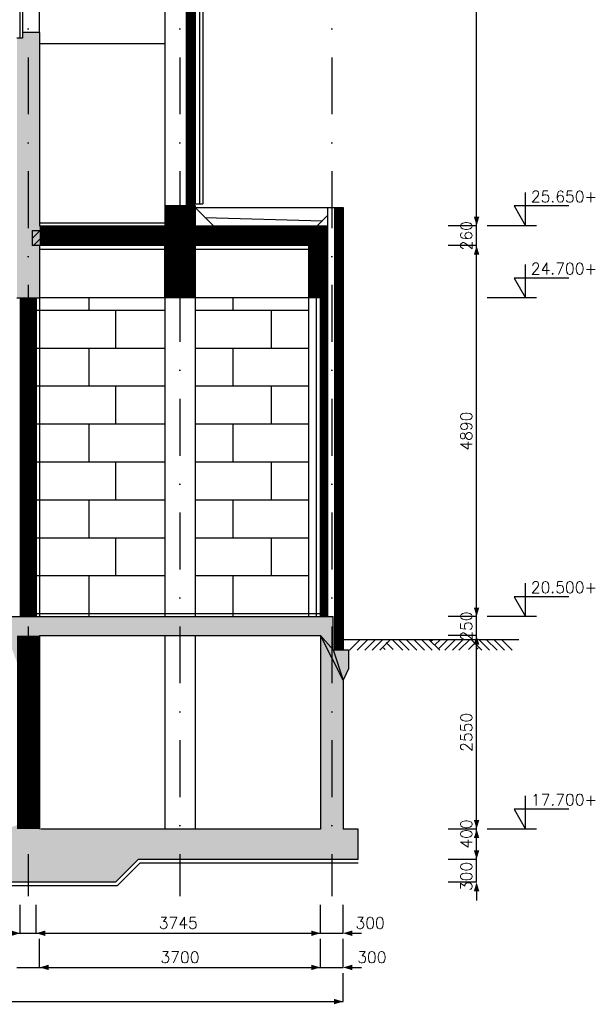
# Model space of a CAD drawing. Extents: x 0 to 118900, y 0 to 84100.
# Tile 11 of 20: x 70860 to 78327, y 47010 to 59987. Entities that reach past the tile are written whole.
import ezdxf
from ezdxf.enums import TextEntityAlignment as Align

# ---------------------------------------------------------------- set-up
doc = ezdxf.new("R2010")
doc.units = 0
doc.header["$LTSCALE"] = 60
doc.header["$MEASUREMENT"] = 0
doc.linetypes.add('DASHDOT', pattern=[25, 12.5, -6.25, 0, -6.25])
doc.layers.get('0').update_dxf_attribs({"linetype": 'CONTINUOUS'})
for name, color, linetype in [('ARCERING', 4, 'CONTINUOUS'), ('BETON', 8, 'CONTINUOUS'), ('CONSTR50', 1, 'CONTINUOUS'), ('GEVELPL', 15, 'CONTINUOUS'), ('HGTMAAT15', 3, 'CONTINUOUS'), ('LAAG18', 3, 'CONTINUOUS'), ('LAAG25', 4, 'CONTINUOUS'), ('LAAG35', 7, 'CONTINUOUS'), ('MAAT15', 3, 'CONTINUOUS'), ('MAAT20', 4, 'CONTINUOUS'), ('ONDERGROND', 8, 'CONTINUOUS'), ('STRAMIEN', 3, 'DASHDOT')]:
    doc.layers.add(name, color=color, linetype=linetype)
doc.styles.add('ROMANS', font='romans')

# ---------------------------------------------------------------- blocks, each defined once
blk = doc.blocks.new('ZUHMAAT1')
at = {"layer": 'MAAT20'}
for p, q in [((4.305790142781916, 1.818989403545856e-12), (4.305790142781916, 2.930362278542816)), ((3.295427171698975, 1.750000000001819), (4.305790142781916, 1.818989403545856e-12)), ((8.103743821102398, 1.750000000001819), (3.295427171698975, 1.750000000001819)), ((5.259197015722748, 1.818989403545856e-12), (0.9211685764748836, 1.818989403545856e-12))]:
    blk.add_line(p, q, dxfattribs=at)
blk = doc.blocks.new('ZUDIMTUS')
at = {"color": 3}
blk.add_solid([(0, 0), (-800, -240), (-800, 240)], dxfattribs=at)
blk = doc.blocks.new('2MAAIVEL')
at = {"linetype": 'Continuous'}
for points in [[(0, 0), (1.414213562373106, 1.414213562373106)], [(1, 0), (2.414213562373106, 1.414213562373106)], [(2, 0), (3.414213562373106, 1.414213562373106)], [(3, 0), (4.414213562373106, 1.414213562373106)], [(4, 0), (5.414213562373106, 1.414213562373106)], [(7.019959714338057, 0), (5.605746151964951, 1.414213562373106)], [(7.884270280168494, 0), (6.470056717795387, 1.414213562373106)], [(8.884270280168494, 0), (7.470056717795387, 1.414213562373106)], [(9.884270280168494, 0), (8.470056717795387, 1.414213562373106)], [(10.88427028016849, 0), (9.470056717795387, 1.414213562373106)], [(11.88427028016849, 0), (10.47005671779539, 1.414213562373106)], [(10.72285295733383, 1.161417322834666), (10.97564919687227, 1.414213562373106)], [(11.22285295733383, 0.6614173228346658), (11.97564919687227, 1.414213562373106)], [(11.72285295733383, 0.1614173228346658), (12.97564919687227, 1.414213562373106)], [(12.56143563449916, 0), (13.97564919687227, 1.414213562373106)], [(13.56143563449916, 0), (14.97564919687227, 1.414213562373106)], [(14.4257462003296, 0), (15.8399597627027, 1.414213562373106)], [(17.44570591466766, 0), (16.03149235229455, 1.414213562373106)], [(18.44570591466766, 0), (17.03149235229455, 1.414213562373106)], [(19.44570591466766, 0), (18.03149235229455, 1.414213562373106)], [(20.44570591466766, 0), (19.03149235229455, 1.414213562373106)], [(21.44570591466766, 0), (20.03149235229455, 1.414213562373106)], [(4.696644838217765, 0.08106185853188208), (4.471338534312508, 0.3063681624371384)], [(5.750296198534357, 0.08106185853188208), (4.849474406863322, 0.981883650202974)], [(15.6954097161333, 0.08106185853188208), (16.59623150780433, 0.981883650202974)], [(16.74906107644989, 0.08106185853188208), (16.97436738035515, 0.3063681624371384)]]:
    blk.add_lwpolyline(points, dxfattribs=at)
blk = doc.blocks.new('ZUDIMEND')
blk.add_line((-800, 0), (-1600, 0))
at = {"color": 3}
blk.add_solid([(0, 0), (-800, -240), (-800, 240)], dxfattribs=at)
blk = doc.blocks.new('*X19')
at = {"color": 0}
for p, q in [((71022.37333138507, 57102.97634372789), (71129.09784230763, 57209.70085465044)), ((71041.35104382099, 57009.70085465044), (71241.35104382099, 57209.70085465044)), ((71153.60424533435, 57009.70085465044), (71353.60424533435, 57209.70085465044)), ((71265.85744684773, 57009.70085465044), (71465.85744684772, 57209.70085465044)), ((71378.1106483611, 57009.70085465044), (71578.11064836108, 57209.70085465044)), ((71490.36384987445, 57009.70085465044), (71690.36384987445, 57209.70085465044)), ((71602.61705138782, 57009.70085465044), (71802.61705138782, 57209.70085465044)), ((71714.87025290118, 57009.70085465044), (71914.87025290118, 57209.70085465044)), ((71827.12345441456, 57009.70085465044), (72027.12345441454, 57209.70085465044)), ((71939.37665592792, 57009.70085465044), (72139.3766559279, 57209.70085465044)), ((72051.62985744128, 57009.70085465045), (72251.62985744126, 57209.70085465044)), ((72163.88305895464, 57009.70085465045), (72363.88305895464, 57209.70085465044)), ((72276.136260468, 57009.70085465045), (72476.136260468, 57209.70085465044)), ((72388.38946198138, 57009.70085465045), (72588.38946198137, 57209.70085465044)), ((72500.64266349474, 57009.70085465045), (72700.64266349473, 57209.70085465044)), ((72612.8958650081, 57009.70085465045), (72812.89586500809, 57209.70085465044)), ((72725.14906652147, 57009.70085465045), (72872.03758351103, 57156.58937164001)), ((73072.03758351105, 57132.08296861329), (73149.65546954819, 57209.70085465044)), ((73072.03758351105, 57019.82976709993), (73261.90867106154, 57209.70085465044)), ((73174.16187257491, 57009.70085465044), (73374.16187257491, 57209.70085465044)), ((73286.41507408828, 57009.70085465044), (73486.41507408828, 57209.70085465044)), ((73398.66827560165, 57009.70085465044), (73598.66827560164, 57209.70085465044)), ((73510.92147711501, 57009.70085465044), (73710.921477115, 57209.70085465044)), ((73623.17467862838, 57009.70085465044), (73823.17467862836, 57209.70085465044)), ((73735.42788014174, 57009.70085465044), (73935.42788014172, 57209.70085465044)), ((73847.6810816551, 57009.70085465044), (74047.6810816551, 57209.70085465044)), ((73959.93428316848, 57009.70085465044), (74159.93428316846, 57209.70085465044)), ((74072.18748468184, 57009.70085465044), (74272.18748468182, 57209.70085465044)), ((74184.4406861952, 57009.70085465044), (74384.44068619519, 57209.70085465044)), ((74296.69388770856, 57009.70085465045), (74496.69388770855, 57209.70085465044)), ((74408.94708922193, 57009.70085465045), (74608.94708922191, 57209.70085465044)), ((74521.2002907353, 57009.70085465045), (74721.20029073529, 57209.70085465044)), ((74633.45349224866, 57009.70085465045), (74822.037583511, 57198.28494591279)), ((72837.40226803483, 57009.70085465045), (72872.03758351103, 57044.33617012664)), ((74745.70669376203, 57009.70085465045), (74822.037583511, 57086.03174439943))]:
    blk.add_line(p, q, dxfattribs=at)
blk = doc.blocks.new('*X21')
at = {"color": 0}
for p, q in [((73052.03758351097, 69459.9351350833), (73151.80500318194, 69559.70255475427)), ((73052.03758351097, 69347.68193356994), (73172.037583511, 69467.68193356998)), ((73052.03758351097, 69235.42873205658), (73172.037583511, 69355.4287320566)), ((73052.03758351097, 69123.17553054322), (73172.037583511, 69243.17553054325)), ((73052.03758351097, 69010.92232902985), (73172.037583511, 69130.92232902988)), ((73052.03758351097, 68898.66912751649), (73172.037583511, 69018.66912751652)), ((73052.03758351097, 68786.41592600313), (73172.037583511, 68906.41592600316)), ((73052.03758351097, 68674.16272448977), (73172.037583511, 68794.1627244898)), ((73052.03758351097, 68561.9095229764), (73172.037583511, 68681.90952297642)), ((73052.03758351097, 68449.65632146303), (73172.037583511, 68569.65632146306)), ((73052.03758351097, 68337.40311994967), (73172.037583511, 68457.4031199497)), ((73052.03758351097, 68225.1499184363), (73172.037583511, 68345.14991843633)), ((73052.03758351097, 68112.89671692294), (73172.037583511, 68232.89671692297)), ((73052.03758351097, 68000.64351540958), (73172.037583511, 68120.64351540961)), ((73052.03758351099, 67888.39031389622), (73172.037583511, 68008.39031389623)), ((73052.03758351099, 67776.13711238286), (73172.037583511, 67896.13711238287)), ((73052.03758351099, 67663.8839108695), (73172.037583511, 67783.88391086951)), ((73052.03758351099, 67551.63070935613), (73172.037583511, 67671.63070935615)), ((73052.03758351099, 67439.37750784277), (73172.037583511, 67559.37750784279)), ((73052.03758351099, 67327.1243063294), (73172.037583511, 67447.12430632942)), ((73052.03758351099, 67214.87110481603), (73172.037583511, 67334.87110481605)), ((73052.03758351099, 67102.61790330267), (73172.037583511, 67222.61790330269)), ((73052.03758351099, 66990.36470178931), (73172.037583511, 67110.36470178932)), ((73052.03758351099, 66878.11150027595), (73172.037583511, 66998.11150027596)), ((73052.03758351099, 66765.85829876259), (73172.037583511, 66885.8582987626)), ((73052.03758351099, 66653.60509724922), (73172.037583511, 66773.60509724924)), ((73052.03758351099, 66541.35189573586), (73172.037583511, 66661.35189573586)), ((73052.03758351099, 66429.0986942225), (73172.037583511, 66549.0986942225)), ((73052.03758351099, 66316.84549270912), (73172.037583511, 66436.84549270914)), ((73052.03758351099, 66204.59229119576), (73172.037583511, 66324.59229119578)), ((73052.03758351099, 66092.3390896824), (73172.037583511, 66212.33908968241)), ((73052.037583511, 65980.08588816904), (73172.037583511, 66100.08588816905)), ((73052.037583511, 65867.83268665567), (73172.037583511, 65987.83268665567)), ((73052.037583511, 65755.57948514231), (73172.037583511, 65875.57948514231)), ((73052.037583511, 65643.32628362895), (73172.037583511, 65763.32628362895)), ((73052.037583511, 65531.07308211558), (73172.037583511, 65651.07308211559)), ((73052.037583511, 65418.81988060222), (73172.037583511, 65538.81988060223)), ((73052.037583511, 65306.56667908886), (73172.037583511, 65426.56667908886)), ((73052.037583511, 65194.3134775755), (73172.037583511, 65314.3134775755)), ((73052.037583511, 65082.06027606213), (73172.037583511, 65202.06027606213)), ((73052.037583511, 64969.80707454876), (73172.037583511, 65089.80707454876)), ((73052.037583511, 64857.5538730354), (73172.037583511, 64977.5538730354)), ((73052.037583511, 64745.30067152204), (73172.037583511, 64865.30067152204)), ((73052.037583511, 64633.04747000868), (73172.037583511, 64753.04747000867)), ((73052.037583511, 64520.79426849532), (73172.037583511, 64640.79426849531)), ((73052.037583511, 64408.54106698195), (73172.037583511, 64528.54106698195)), ((73052.037583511, 64296.28786546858), (73172.037583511, 64416.28786546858)), ((73052.037583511, 64184.03466395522), (73172.037583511, 64304.03466395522)), ((73052.03758351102, 64071.78146244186), (73172.037583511, 64191.78146244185)), ((73052.03758351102, 63959.5282609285), (73172.037583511, 64079.52826092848)), ((73052.03758351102, 63847.27505941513), (73172.037583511, 63967.27505941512)), ((73116.71658025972, 63799.70085465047), (73172.037583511, 63855.02185790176)), ((73052.037583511, 63061.50264882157), (73060.23578933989, 63069.70085465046)), ((73052.037583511, 62949.24944730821), (73172.037583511, 63069.2494473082)), ((73052.037583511, 62836.99624579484), (73172.037583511, 62956.99624579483)), ((73052.037583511, 62724.74304428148), (73172.037583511, 62844.74304428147)), ((73052.037583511, 62612.48984276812), (73172.037583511, 62732.48984276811)), ((73052.037583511, 62500.23664125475), (73172.037583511, 62620.23664125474)), ((73052.037583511, 62387.98343974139), (73172.037583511, 62507.98343974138)), ((73052.037583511, 62275.73023822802), (73172.037583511, 62395.73023822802)), ((73052.037583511, 62163.47703671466), (73172.037583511, 62283.47703671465)), ((73052.037583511, 62051.22383520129), (73172.037583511, 62171.22383520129)), ((73052.037583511, 61938.97063368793), (73172.037583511, 62058.97063368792)), ((73052.037583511, 61826.71743217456), (73172.037583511, 61946.71743217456)), ((73052.037583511, 61714.4642306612), (73172.037583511, 61834.46423066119)), ((73052.037583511, 61602.21102914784), (73172.037583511, 61722.21102914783)), ((73052.037583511, 61489.95782763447), (73172.037583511, 61609.95782763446)), ((73052.037583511, 61377.70462612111), (73172.037583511, 61497.7046261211)), ((73052.037583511, 61265.45142460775), (73172.037583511, 61385.45142460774)), ((73052.037583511, 61153.19822309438), (73172.037583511, 61273.19822309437)), ((73052.037583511, 61040.94502158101), (73172.037583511, 61160.94502158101)), ((73052.037583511, 60928.69182006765), (73172.037583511, 61048.69182006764)), ((73052.037583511, 60816.43861855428), (73172.037583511, 60936.43861855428)), ((73052.037583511, 60704.18541704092), (73172.037583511, 60824.18541704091)), ((73052.037583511, 60591.93221552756), (73172.037583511, 60711.93221552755)), ((73052.037583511, 60479.67901401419), (73172.037583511, 60599.67901401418)), ((73052.037583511, 60367.42581250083), (73172.037583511, 60487.42581250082)), ((73052.037583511, 60255.17261098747), (73172.037583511, 60375.17261098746)), ((73052.037583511, 60142.9194094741), (73172.037583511, 60262.91940947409)), ((73052.037583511, 60030.66620796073), (73172.037583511, 60150.66620796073)), ((73052.037583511, 59918.41300644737), (73172.037583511, 60038.41300644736)), ((73052.037583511, 59806.159804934), (73172.037583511, 59926.159804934)), ((73052.037583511, 59693.90660342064), (73172.037583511, 59813.90660342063)), ((73052.037583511, 59581.65340190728), (73172.037583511, 59701.65340190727)), ((73052.037583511, 59469.40020039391), (73172.037583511, 59589.4002003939)), ((73052.037583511, 59357.14699888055), (73172.037583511, 59477.14699888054)), ((73052.037583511, 59244.89379736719), (73172.037583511, 59364.89379736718)), ((73052.037583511, 59132.64059585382), (73172.037583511, 59252.64059585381)), ((73052.037583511, 59020.38739434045), (73172.037583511, 59140.38739434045)), ((73052.037583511, 58908.13419282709), (73172.037583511, 59028.13419282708)), ((73052.037583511, 58795.88099131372), (73172.037583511, 58915.88099131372)), ((73052.037583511, 58683.62778980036), (73172.037583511, 58803.62778980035)), ((73052.037583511, 58571.374588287), (73172.037583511, 58691.37458828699)), ((73052.037583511, 58459.12138677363), (73172.037583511, 58579.12138677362)), ((73052.037583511, 58346.86818526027), (73172.037583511, 58466.86818526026)), ((73052.037583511, 58234.61498374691), (73172.037583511, 58354.6149837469)), ((73052.037583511, 58122.36178223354), (73172.037583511, 58242.36178223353)), ((73052.037583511, 58010.10858072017), (73172.037583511, 58130.10858072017)), ((73052.037583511, 57897.85537920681), (73172.037583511, 58017.85537920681)), ((73052.037583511, 57785.60217769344), (73172.037583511, 57905.60217769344)), ((73052.037583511, 57673.34897618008), (73172.037583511, 57793.34897618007)), ((73052.037583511, 57561.09577466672), (73172.037583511, 57681.09577466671)), ((73161.06752130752, 57557.87251094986), (73172.037583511, 57568.84257315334))]:
    blk.add_line(p, q, dxfattribs=at)

msp = doc.modelspace()

# ---------------------------------------------------------------- linework, layer by layer
at = {"layer": 'BETON'}
for p, q in [((74822.037583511, 51869.70085465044), (74992.03758351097, 51682.70085465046)), ((74822.037583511, 51869.70085465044), (74992.03758351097, 51682.70085465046)), ((75122.03758351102, 51283.54951858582), (74822.037583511, 51869.70085465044)), ((74992.03758351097, 51682.70085465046), (75122.03758351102, 51283.54951858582)), ((74992.03758351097, 51682.70085465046), (75122.03758351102, 51283.54951858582))]:
    msp.add_line(p, q, dxfattribs=at)
for points, const_width in [([(73112.037583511, 63069.70085465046), (73112.037583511, 57539.70085465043)], 120), ([(73172.03758351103, 56929.70085465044), (72772.037583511, 56929.70085465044)], 1219.999999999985), ([(71122.37333138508, 57139.70085465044), (72772.037583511, 57139.70085465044)], 260), ([(73172.037583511, 57139.70085465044), (74922.03758351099, 57139.70085465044)], 259.9999999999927), ([(74797.037583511, 56319.70085465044), (74797.037583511, 57009.70085465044)], 250), ([(70972.03758351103, 51869.70085465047), (70972.03758351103, 49319.70085465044)], 300)]:
    msp.add_lwpolyline(points, dxfattribs=dict(at, const_width=const_width))
at = {"layer": 'BETON', "color": 4}
for points, const_width in [([(75061.1132090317, 57509.70085465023), (75061.11320903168, 51682.70085465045)], 120), ([(70972.037583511, 56319.70085465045), (70972.037583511, 52119.70085465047)], 210), ([(74872.03758351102, 52119.70085465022), (74872.03758351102, 56319.70085465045)], 99.99999999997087)]:
    msp.add_lwpolyline(points, dxfattribs=dict(at, const_width=const_width))
at = {"layer": 'BETON'}
for points in [[(71122.03333138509, 56319.70085465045), (70897.03333138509, 59744.70085465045), (70822.03333138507, 56319.70085465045), (70822.03333138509, 59744.70085465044)], [(71122.03333138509, 59819.70085465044), (70897.03333138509, 59819.70085465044), (71122.03333138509, 56319.70085465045), (70897.03333138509, 59744.70085465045)], [(74672.037583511, 52119.70085465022), (74672.037583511, 51869.70085465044), (70722.03758351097, 52119.70085465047), (71122.03758351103, 51869.70085465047)], [(70722.03758351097, 52119.70085465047), (71122.03758351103, 51869.70085465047), (70722.03758351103, 51792.7008546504), (71122.03758351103, 51869.70085465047)], [(74672.037583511, 52119.70085465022), (74992.03758351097, 52119.70085465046), (74672.037583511, 51869.70085465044), (74822.037583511, 51869.70085465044)], [(74822.037583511, 51869.70085465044), (74992.03758351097, 52119.70085465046), (74822.037583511, 51869.70085465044), (74992.03758351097, 51682.70085465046)], [(71122.03758351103, 51869.70085465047), (70722.03758351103, 51919.70085465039), (70822.03758351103, 51519.70085465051), (70722.03758351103, 51792.7008546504)], [(74822.037583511, 51869.70085465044), (75122.03758351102, 51283.54951858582), (74822.03758351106, 49319.70085465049), (75122.03758351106, 49319.70085465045)], [(74822.037583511, 51869.70085465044), (74992.03758351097, 51682.70085465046), (75122.03758351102, 51283.54951858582)], [(74992.03758351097, 51682.70085465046), (75192.03758351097, 51682.70085465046), (75122.03758351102, 51283.54951858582)], [(75192.03758351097, 51682.70085465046), (75122.03758351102, 51283.54951858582), (75192.03758351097, 51432.70085465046)], [(70822.03758351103, 49369.70085465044), (69522.03758351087, 48919.70085465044), (71122.03758351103, 49319.70085465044), (69822.03758351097, 48619.70085465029)], [(71122.03758351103, 49319.70085465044), (69822.03758351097, 48619.70085465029), (72422.037583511, 48919.70085465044), (72122.03758351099, 48619.70085465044)], [(75322.03758351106, 49319.70085465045), (75322.03758351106, 48919.70085465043), (71122.03758351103, 49319.70085465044), (72422.037583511, 48919.70085465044)]]:
    msp.add_solid(points, dxfattribs=at)
at = {"layer": 'CONSTR50'}
for p, q in [((70862.03333138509, 61694.70085465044), (70862.03333138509, 59744.70085465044)), ((70897.03333138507, 61694.70085465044), (70897.03333138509, 59744.70085465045)), ((70897.03333138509, 59744.70085465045), (70822.03333138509, 59744.70085465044)), ((71122.03333138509, 59819.70085465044), (70897.03333138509, 59819.70085465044)), ((72772.037583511, 57539.70085465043), (72772.037583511, 57269.70085465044)), ((72772.037583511, 57539.70085465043), (73172.037583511, 57539.70085465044)), ((73172.037583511, 57539.70085465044), (73172.037583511, 57269.70085465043)), ((71122.37333138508, 57269.70085465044), (72772.037583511, 57269.70085465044)), ((73172.037583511, 57269.70085465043), (74922.03758351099, 57269.70085465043)), ((74922.037583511, 56319.70085465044), (74922.03758351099, 57269.70085465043)), ((71022.37333138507, 57209.70085465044), (72872.03758351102, 57209.70085465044)), ((72872.03758351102, 57009.70085465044), (72872.03758351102, 57209.70085465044)), ((73072.03758351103, 57209.70085465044), (74822.037583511, 57209.70085465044)), ((73072.03758351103, 57209.70085465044), (73072.03758351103, 57009.70085465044)), ((74822.037583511, 57009.70085465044), (74822.037583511, 57209.70085465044)), ((72872.03758351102, 57009.70085465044), (71022.37333138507, 57009.70085465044)), ((72772.037583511, 56319.70085465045), (72772.037583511, 57009.70085465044)), ((74822.037583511, 57009.70085465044), (73072.03758351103, 57009.70085465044)), ((73172.03758351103, 57009.70085465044), (73172.03758351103, 56319.70085465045)), ((74672.037583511, 56319.70085465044), (74672.037583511, 57009.70085465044)), ((70822.03333138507, 56319.70085465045), (71122.37333138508, 56319.70085465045)), ((73172.03758351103, 56319.70085465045), (72772.037583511, 56319.70085465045)), ((74922.037583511, 56319.70085465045), (74672.037583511, 56319.70085465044)), ((70722.03758351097, 52119.70085465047), (74992.03758351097, 52119.70085465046)), ((74992.03758351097, 51682.70085465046), (74992.03758351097, 52119.70085465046)), ((71122.03758351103, 51869.70085465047), (71122.03758351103, 49319.70085465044)), ((71122.03758351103, 51869.70085465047), (74822.037583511, 51869.70085465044)), ((74822.037583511, 51869.70085465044), (74822.03758351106, 49319.70085465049)), ((74992.03758351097, 51682.70085465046), (75192.03758351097, 51682.70085465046)), ((75192.03758351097, 51682.70085465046), (75192.03758351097, 51432.70085465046)), ((75192.03758351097, 51432.70085465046), (75122.03758351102, 51283.54951858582)), ((75122.03758351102, 51283.54951858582), (75122.03758351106, 49319.70085465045)), ((74822.03758351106, 49319.70085465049), (71136.42303974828, 49319.70085465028)), ((75322.03758351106, 49319.70085465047), (75122.03758351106, 49319.70085465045)), ((75322.03758351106, 49319.70085465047), (75122.03758351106, 49319.70085465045)), ((75322.03758351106, 48919.70085465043), (75322.03758351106, 49319.70085465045)), ((72122.03758351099, 48619.70085465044), (72422.03758351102, 48919.70085465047)), ((75322.03758351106, 48919.70085465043), (72422.037583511, 48919.70085465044)), ((72122.03758351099, 48619.70085465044), (69822.03758351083, 48619.70085465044))]:
    msp.add_line(p, q, dxfattribs=at)
at = {"layer": 'CONSTR50', "linetype": 'Continuous'}
for p, q in [((71122.03333138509, 59819.70085465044), (71122.03333138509, 57269.70085465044)), ((71022.37333138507, 57209.70085465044), (71022.37333138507, 57009.70085465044)), ((71122.03333138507, 57009.70085465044), (71122.03333138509, 56319.70085465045))]:
    msp.add_line(p, q, dxfattribs=at)
at = {"layer": 'GEVELPL'}
msp.add_line((72772.037583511, 59669.70085465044), (71122.03333138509, 59669.70085465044), dxfattribs=at)
at = {"layer": 'LAAG18'}
for p, q in [((73272.037583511, 69559.70255475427), (73272.03758351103, 57559.70085465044)), ((73299.8185380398, 57381.91990012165), (74849.70376481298, 57337.36703595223)), ((71122.37333138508, 57309.70085465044), (72772.037583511, 57309.70085465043)), ((74672.037583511, 57009.70085465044), (74672.037583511, 57009.70085465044)), ((74672.037583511, 52119.70085465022), (74672.037583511, 56319.70085465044)), ((71077.03758351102, 52159.70085465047), (74822.03758351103, 52159.70085465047)), ((72142.74826162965, 48569.70085465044), (72442.74826162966, 48869.70085465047)), ((75322.03758351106, 48869.70085465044), (72442.74826162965, 48869.70085465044)), ((72142.74826162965, 48569.70085465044), (69801.32690539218, 48569.70085465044))]:
    msp.add_line(p, q, dxfattribs=at)
at = {"layer": 'LAAG25'}
for p, q in [((73232.03758351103, 57559.70085465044), (73232.037583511, 69559.70255475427)), ((72772.037583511, 63069.70085465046), (72772.037583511, 57539.70085465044)), ((73172.037583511, 57509.70085465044), (73412.03758351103, 57269.70085465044)), ((75122.03758351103, 57269.70085465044), (75122.03758351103, 57509.70085465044)), ((72772.037583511, 56959.70085465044), (71122.03333138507, 56959.70085465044)), ((74672.037583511, 56959.70085465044), (73172.03758351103, 56959.70085465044)), ((71122.03333138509, 56319.70085465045), (71122.03333138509, 52119.70085465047)), ((72772.037583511, 56319.70085465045), (71122.03333138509, 56319.70085465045)), ((72772.037583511, 56319.70085465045), (72772.037583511, 52119.70085465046)), ((74672.037583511, 56319.70085465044), (73172.03758351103, 56319.70085465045)), ((73172.03758351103, 56319.70085465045), (73172.03758351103, 52119.70085465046)), ((74772.03758351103, 52119.70085465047), (74772.03758351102, 56319.70085465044)), ((72772.037583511, 51869.70085465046), (72772.037583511, 49319.70085465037)), ((73172.03758351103, 51869.70085465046), (73172.03758351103, 49319.70085465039)), ((75122.03758351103, 51819.70085465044), (77437.50657030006, 51819.70085465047))]:
    msp.add_line(p, q, dxfattribs=at)
at = {"layer": 'LAAG35'}
for p, q in [((73052.037583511, 63069.70085465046), (73052.037583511, 57539.70085465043)), ((73172.037583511, 63069.70085465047), (73172.037583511, 57559.70085465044)), ((71122.03333138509, 59819.70085465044), (71122.03333138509, 61619.70085465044)), ((73052.037583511, 59669.70085465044), (73172.037583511, 59669.70085465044)), ((75022.037583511, 57509.70085465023), (75022.03758351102, 51682.70085465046)), ((75122.037583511, 57509.70085465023), (75122.03758351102, 51682.70085465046)), ((70867.037583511, 56319.70085465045), (70867.037583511, 52119.70085465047)), ((71077.037583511, 56319.70085465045), (71077.037583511, 52119.70085465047)), ((74822.03758351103, 52119.70085465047), (74822.03758351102, 56319.70085465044)), ((74922.037583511, 52119.70085465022), (74922.037583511, 56319.70085465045)), ((74822.03758351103, 52119.70085465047), (74922.037583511, 52119.70085465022)), ((75022.03758351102, 51682.70085465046), (75122.03758351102, 51682.70085465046))]:
    msp.add_line(p, q, dxfattribs=at)
at = {"layer": 'MAAT15'}
for p, q in [((76880.75596655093, 57269.70085465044), (76880.75596655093, 63469.70085465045)), ((76880.75596655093, 57269.70085465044), (76505.75596655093, 57269.70085465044)), ((76880.75596655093, 57009.70085465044), (76880.75596655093, 57269.70085465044)), ((76880.75596655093, 57009.70085465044), (76505.75596655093, 57009.70085465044)), ((76880.75596655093, 52119.70085465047), (76880.75596655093, 57009.70085465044)), ((76880.75596655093, 52119.70085465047), (76505.75596655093, 52119.70085465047)), ((76880.75596655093, 51869.70085465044), (76880.75596655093, 52119.70085465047)), ((76880.75596655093, 51869.70085465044), (76505.75596655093, 51869.70085465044)), ((76880.75596655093, 49319.70085465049), (76880.75596655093, 51869.70085465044)), ((76880.75596655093, 49319.70085465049), (76505.75596655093, 49319.70085465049)), ((76880.75596655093, 49319.70085465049), (76505.75596655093, 49319.70085465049)), ((76880.75596655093, 48919.70085465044), (76880.75596655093, 49319.70085465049)), ((76880.75596655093, 48919.70085465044), (76505.75596655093, 48919.70085465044)), ((76880.75596655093, 48619.70085465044), (76880.75596655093, 48919.70085465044)), ((76880.75596655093, 48619.70085465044), (76505.75596655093, 48619.70085465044)), ((70867.037583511, 47946.4947824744), (70867.037583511, 48321.4947824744)), ((71077.037583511, 47946.4947824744), (71077.037583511, 48321.4947824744)), ((74822.03758351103, 47946.4947824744), (74822.03758351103, 48321.4947824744)), ((75122.037583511, 47946.4947824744), (75122.037583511, 48321.4947824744)), ((60077.03758351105, 47946.4947824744), (70867.037583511, 47946.4947824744)), ((70867.037583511, 47946.4947824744), (71077.037583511, 47946.4947824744)), ((71077.037583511, 47946.4947824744), (74822.03758351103, 47946.4947824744)), ((74822.03758351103, 47946.4947824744), (75122.037583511, 47946.4947824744)), ((71122.03758351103, 47495.90685096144), (71122.03758351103, 47870.90685096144)), ((74822.03758351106, 47495.90685096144), (74822.03758351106, 47870.90685096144)), ((75122.03758351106, 47495.90685096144), (75122.03758351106, 47870.90685096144)), ((70822.03758351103, 47495.90685096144), (71122.03758351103, 47495.90685096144)), ((71122.03758351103, 47495.90685096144), (74822.03758351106, 47495.90685096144)), ((74822.03758351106, 47495.90685096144), (75122.03758351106, 47495.90685096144)), ((75122.03758351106, 47045.90685096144), (75122.03758351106, 47420.90685096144)), ((26922.03758351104, 47045.90685096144), (75122.03758351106, 47045.90685096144))]:
    msp.add_line(p, q, dxfattribs=at)
at = {"layer": 'MAAT20'}
for p, q in [((73172.037583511, 57559.70085465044), (73272.03758351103, 57559.70085465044)), ((73172.037583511, 57509.70085465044), (75122.03758351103, 57509.70085465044)), ((74922.03758351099, 57269.70085465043), (74922.03758351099, 57509.70085465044)), ((74922.03758351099, 57409.70085465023), (74782.03758351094, 57269.7008546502))]:
    msp.add_line(p, q, dxfattribs=at)
at = {"layer": 'ONDERGROND'}
for p, q in [((71772.037583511, 56319.70085465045), (71772.037583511, 56159.70085465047)), ((73672.037583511, 56159.70085465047), (73672.037583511, 56319.70085465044)), ((71077.03758351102, 56159.70085465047), (72772.037583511, 56159.70085465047)), ((72122.03333138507, 56159.70085465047), (72122.03333138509, 55659.70085465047)), ((73172.03758351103, 56159.70085465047), (74672.037583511, 56159.70085465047)), ((74172.03758351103, 56159.70085465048), (74172.03758351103, 55659.70085465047)), ((71077.03758351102, 55659.70085465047), (72772.037583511, 55659.70085465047)), ((71772.037583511, 55659.70085465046), (71772.037583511, 55159.70085465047)), ((73172.03758351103, 55659.70085465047), (74672.037583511, 55659.70085465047)), ((73672.037583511, 55159.70085465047), (73672.037583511, 55659.70085465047)), ((71077.03758351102, 55159.70085465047), (72772.037583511, 55159.70085465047)), ((72122.03333138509, 55159.70085465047), (72122.03333138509, 54659.70085465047)), ((73172.03758351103, 55159.70085465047), (74672.037583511, 55159.70085465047)), ((74172.03758351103, 55159.70085465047), (74172.03758351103, 54659.70085465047)), ((71077.03758351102, 54659.70085465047), (72772.037583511, 54659.70085465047)), ((71772.037583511, 54659.70085465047), (71772.037583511, 54159.70085465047)), ((73172.03758351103, 54659.70085465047), (74672.037583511, 54659.70085465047)), ((73672.037583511, 54159.70085465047), (73672.037583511, 54659.70085465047)), ((71077.03758351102, 54159.70085465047), (72772.037583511, 54159.70085465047)), ((72122.03333138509, 54159.70085465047), (72122.03333138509, 53659.70085465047)), ((73172.03758351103, 54159.70085465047), (74672.037583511, 54159.70085465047)), ((74172.03758351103, 54159.70085465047), (74172.03758351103, 53659.70085465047)), ((71077.03758351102, 53659.70085465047), (72772.037583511, 53659.70085465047)), ((71772.037583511, 53659.70085465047), (71772.037583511, 53159.70085465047)), ((73172.03758351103, 53659.70085465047), (74672.037583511, 53659.70085465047)), ((73672.037583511, 53159.70085465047), (73672.037583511, 53659.70085465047)), ((71077.03758351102, 53159.70085465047), (72772.037583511, 53159.70085465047)), ((72122.03333138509, 53159.70085465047), (72122.03333138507, 52659.70085465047)), ((73172.03758351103, 53159.70085465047), (74672.037583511, 53159.70085465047)), ((74172.03758351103, 53159.70085465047), (74172.03758351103, 52659.70085465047)), ((71077.03758351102, 52659.70085465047), (72772.037583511, 52659.70085465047)), ((71772.037583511, 52659.70085465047), (71772.037583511, 52119.70085465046)), ((73172.03758351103, 52659.70085465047), (74672.037583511, 52659.70085465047)), ((73672.037583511, 52119.70085465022), (73672.037583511, 52659.70085465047))]:
    msp.add_line(p, q, dxfattribs=at)
at = {"layer": 'STRAMIEN'}
for p, q in [((70972.037583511, 72991.54956666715), (70972.037583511, 48433.35694827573)), ((72972.037583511, 72991.65826302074), (72972.037583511, 48433.35694827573)), ((74972.037583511, 72991.65826302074), (74972.037583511, 48433.35694827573))]:
    msp.add_line(p, q, dxfattribs=at)

# ---------------------------------------------------------------- block references
at = {"layer": 'ARCERING'}
msp.add_blockref('*X19', (0, 0), dxfattribs=at)
at = {"layer": 'HGTMAAT15', "xscale": 150, "yscale": 150, "zscale": 150}
for p in [(76880.75596655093, 57269.70085465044), (76880.75596655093, 56319.70085465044), (76880.75596655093, 52119.70085465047), (76880.75596655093, 49319.70085465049)]:
    msp.add_blockref('ZUHMAAT1', p, dxfattribs=at)
at = {"layer": 'LAAG18'}
msp.add_blockref('*X21', (0, 0), dxfattribs=at)
at = {"layer": 'LAAG25', "xscale": 100, "yscale": 100, "zscale": 100}
msp.add_blockref('2MAAIVEL', (75206.04263276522, 51678.27949841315), dxfattribs=at)
at = {"layer": 'MAAT15', "xscale": 0.15, "yscale": 0.15, "zscale": 0.15}
for name, p, rotation in [('ZUDIMTUS', (76880.75596655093, 57269.70085465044), 270), ('ZUDIMTUS', (76880.75596655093, 57009.70085465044), 90), ('ZUDIMTUS', (76880.75596655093, 52119.70085465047), 270), ('ZUDIMTUS', (76880.75596655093, 51869.70085465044), 90), ('ZUDIMTUS', (76880.75596655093, 49319.70085465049), 270), ('ZUDIMTUS', (76880.75596655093, 49319.70085465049), 90), ('ZUDIMTUS', (76880.75596655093, 48919.70085465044), 270), ('ZUDIMEND', (76880.75596655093, 48619.70085465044), 90), ('ZUDIMTUS', (71077.037583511, 47946.4947824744), 180), ('ZUDIMEND', (75122.037583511, 47946.4947824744), 180), ('ZUDIMTUS', (71122.03758351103, 47495.90685096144), 180), ('ZUDIMEND', (75122.03758351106, 47495.90685096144), 180)]:
    msp.add_blockref(name, p, dxfattribs=dict(at, rotation=rotation))
for p in [(70867.037583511, 47946.4947824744), (74822.03758351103, 47946.4947824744), (74822.03758351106, 47495.90685096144), (75122.03758351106, 47045.90685096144)]:
    msp.add_blockref('ZUDIMTUS', p, dxfattribs=at)

# ---------------------------------------------------------------- texts
at = {"layer": 'HGTMAAT15', "style": 'ROMANS'}
for s, p in [('25.650+', (77596.11020834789, 57580.61613047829)), ('24.700+', (77596.11020834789, 56630.61613047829)), ('20.500+', (77596.11020834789, 52430.61613047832)), ('17.700+', (77596.11020834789, 49630.61613047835))]:
    msp.add_text(s, height=150, dxfattribs=at).set_placement(p)
at = {"layer": 'MAAT15', "style": 'ROMANS'}
for s, p in [('260', (76820.75596655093, 57139.70085465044)), ('4890', (76820.75596655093, 54564.70085465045)), ('250', (76820.75596655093, 51994.70085465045)), ('2550', (76820.75596655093, 50594.70085465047)), ('400', (76820.75596655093, 49254.01440048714)), ('300', (76820.75596655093, 48695.47494774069))]:
    msp.add_text(s, height=150, rotation=90, dxfattribs=at).set_placement(p, align=Align.CENTER)
for s, p in [('3745', (72949.53758351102, 48006.4947824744)), ('300', (75477.52969038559, 48006.4947824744)), ('3700', (72972.03758351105, 47555.90685096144)), ('300', (75500.5065844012, 47555.90685096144))]:
    msp.add_text(s, height=150, dxfattribs=at).set_placement(p, align=Align.CENTER)

doc.saveas('drawing.dxf')
